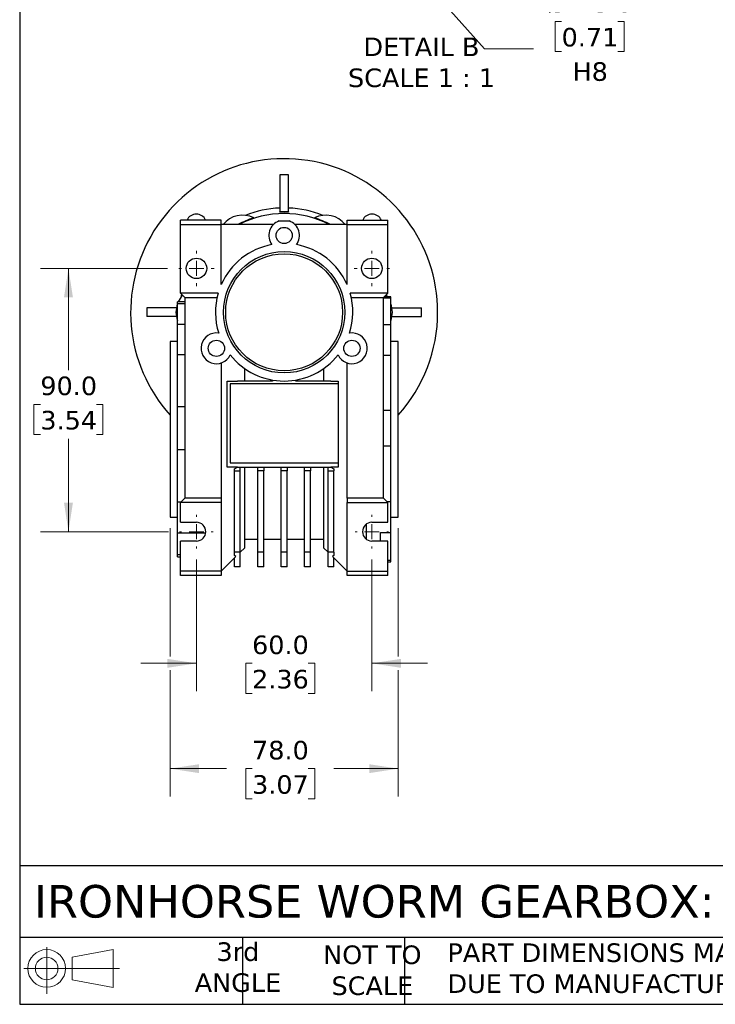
# Model space of a CAD drawing. Header units: millimetres. Extents: x 19 to 819, y 19 to 629.
# Tile 1 of 7: x 19 to 257, y 19 to 356. Entities that reach past the tile are written whole.
import ezdxf

# ---------------------------------------------------------------- set-up
doc = ezdxf.new("R2010")
doc.units = ezdxf.units.MM
doc.header["$LTSCALE"] = 3
doc.linetypes.add('SLD-Solid', pattern=[0])
doc.layers.add('TEXT', color=140, linetype='SLD-Solid', lineweight=25)
doc.styles.add('SLDTEXTSTYLE0', font='VERDANA.TTF')
doc.dimstyles.new('SLDDIMSTYLE10', dxfattribs={"dimtxt": 6.474023, "dimasz": 9.906, "dimexe": 0, "dimexo": 0.0625, "dimgap": 1.618506, "dimtad": 0, "dimtih": 1, "dimtoh": 1, "dimlfac": 0.333333, "dimrnd": 1e-09, "dimzin": 4, "dimdsep": 46, "dimtxsty": 'SLDTEXTSTYLE0', "dimsah": 1, "dimcen": 0, "dimadec": 0, "dimazin": 1, "dimtfac": 1, "dimtofl": 0, "dimtmove": 0, "dimatfit": 3, "dimfxl": 0, "dimfrac": 2, "dimtolj": 1, "dimtzin": 12, "dimarcsym": 0})
doc.dimstyles.new('SLDDIMSTYLE2', dxfattribs={"dimtxt": 6.474023, "dimasz": 9.906, "dimexe": 0, "dimexo": 0.0625, "dimgap": 1.618506, "dimtad": 0, "dimtih": 1, "dimtoh": 1, "dimrnd": 1e-09, "dimzin": 4, "dimdsep": 46, "dimtxsty": 'SLDTEXTSTYLE0', "dimsah": 1, "dimcen": 0.09, "dimadec": 0, "dimazin": 1, "dimtfac": 1, "dimtofl": 0, "dimtmove": 0, "dimatfit": 3, "dimfxl": 0, "dimfrac": 2, "dimtolj": 1, "dimtzin": 12, "dimarcsym": 0})
doc.dimstyles.new('SLDDIMSTYLE4', dxfattribs={"dimtxt": 6.474023, "dimasz": 9.906, "dimexe": 0, "dimexo": 0.0625, "dimgap": 1.618506, "dimtad": 0, "dimtih": 1, "dimtoh": 1, "dimrnd": 1e-09, "dimzin": 4, "dimdsep": 46, "dimtxsty": 'SLDTEXTSTYLE0', "dimsah": 1, "dimcen": 0.09, "dimadec": 0, "dimazin": 1, "dimtfac": 1, "dimtmove": 0, "dimatfit": 0, "dimfxl": 0, "dimfrac": 2, "dimtolj": 1, "dimtzin": 12, "dimarcsym": 0})

# ---------------------------------------------------------------- blocks, each defined once
blk = doc.blocks.new('Block11')
at = {"color": 7, "linetype": 'SLD-Solid', "lineweight": 18}
for p, q in [((7.77, 15.93), (7.77, 0)), ((16.44, 12.5), (30.53, 15.1)), ((30.53, 15.1), (30.53, 2.19)), ((16.44, 4.79), (16.44, 12.5)), ((0, 8.65), (32.62, 8.65)), ((16.44, 4.79), (30.53, 2.19))]:
    blk.add_line(p, q, dxfattribs=at)
for radius in [6.45, 3.86]:
    blk.add_circle((7.77, 8.65), radius, dxfattribs=at)
blk = doc.blocks.new('Block12')
at = {"color": 7, "linetype": 'Continuous'}
blk.add_blockref('Block11', (0, 0), dxfattribs=at)
blk = doc.blocks.new('_D_12')
at = {"color": 7, "linetype": 'SLD-Solid', "lineweight": 0}
for p, q in [((69.65, 270.6), (26.21, 270.6)), ((35.73, 270.6), (35.73, 235.85)), ((26.12, 224.11), (23.94, 224.11)), ((23.94, 224.11), (23.94, 213.82)), ((45.35, 224.11), (47.53, 224.11)), ((47.53, 224.11), (47.53, 213.82)), ((23.94, 213.82), (26.12, 213.82)), ((35.73, 180.6), (35.73, 212.37)), ((47.53, 213.82), (45.35, 213.82)), ((69.95, 180.6), (26.21, 180.6))]:
    blk.add_line(p, q, dxfattribs=at)
at = {"color": 7, "linetype": 'SLD-Solid', "lineweight": 18}
for points in [[(35.73, 270.6), (34.21, 260.69), (37.26, 260.69)], [(35.73, 180.6), (37.26, 190.5), (34.21, 190.5)]]:
    blk.add_solid(points, dxfattribs=at)
at = {"color": 7, "linetype": 'SLD-Solid', "lineweight": 18, "char_height": 6.35, "attachment_point": 1, "style": 'SLDTEXTSTYLE0'}
for s, insert in [('90.0', (26.12, 233.63)), ('3.54', (26.12, 221.89))]:
    blk.add_mtext(s, dxfattribs=dict(at, insert=insert))
blk = doc.blocks.new('_D_13')
at = {"color": 7, "linetype": 'SLD-Solid', "lineweight": 0}
for p, q in [((79.5, 171.05), (79.5, 126.07)), ((139.5, 171.05), (139.5, 126.07)), ((79.5, 135.6), (60.45, 135.6)), ((98.53, 135.6), (96.35, 135.6)), ((96.35, 135.6), (96.35, 125.31)), ((117.77, 135.6), (119.94, 135.6)), ((119.94, 135.6), (119.94, 125.31)), ((139.5, 135.6), (158.55, 135.6)), ((96.35, 125.31), (98.53, 125.31)), ((119.94, 125.31), (117.77, 125.31))]:
    blk.add_line(p, q, dxfattribs=at)
at = {"color": 7, "linetype": 'SLD-Solid', "lineweight": 18}
for points in [[(79.5, 135.6), (69.6, 137.12), (69.6, 134.07)], [(139.5, 135.6), (149.41, 134.07), (149.41, 137.12)]]:
    blk.add_solid(points, dxfattribs=at)
at = {"color": 7, "linetype": 'SLD-Solid', "lineweight": 18, "char_height": 6.35, "attachment_point": 1, "style": 'SLDTEXTSTYLE0'}
for s, insert in [('60.0', (98.53, 145.11)), ('2.36', (98.53, 133.37))]:
    blk.add_mtext(s, dxfattribs=dict(at, insert=insert))
blk = doc.blocks.new('_D_14')
at = {"color": 7, "linetype": 'SLD-Solid', "lineweight": 0}
for p, q in [((70.5, 181.79), (70.5, 137.88)), ((148.5, 181.79), (148.5, 137.88)), ((70.5, 133.31), (70.5, 90.07)), ((148.5, 133.31), (148.5, 90.07)), ((70.5, 99.6), (89.76, 99.6)), ((98.53, 99.6), (96.35, 99.6)), ((96.35, 99.6), (96.35, 89.31)), ((117.77, 99.6), (119.94, 99.6)), ((119.94, 99.6), (119.94, 89.31)), ((148.5, 99.6), (126.54, 99.6)), ((96.35, 89.31), (98.53, 89.31)), ((119.94, 89.31), (117.77, 89.31))]:
    blk.add_line(p, q, dxfattribs=at)
at = {"color": 7, "linetype": 'SLD-Solid', "lineweight": 18}
for points in [[(70.5, 99.6), (80.41, 98.07), (80.41, 101.12)], [(148.5, 99.6), (138.6, 101.12), (138.6, 98.07)]]:
    blk.add_solid(points, dxfattribs=at)
at = {"color": 7, "linetype": 'SLD-Solid', "lineweight": 18, "char_height": 6.35, "attachment_point": 1, "style": 'SLDTEXTSTYLE0'}
for s, insert in [('78.0', (98.53, 109.11)), ('3.07', (98.53, 97.37))]:
    blk.add_mtext(s, dxfattribs=dict(at, insert=insert))
blk = doc.blocks.new('SW_CENTERMARKSYMBOL_9')
at = {"color": 0, "linetype": 'SLD-Solid', "lineweight": 18}
for p, q in [((0, 5.08), (0, 6.04)), ((-5.08, 0), (-6.04, 0)), ((0, 0), (-2.54, 0)), ((0, 0), (0, 2.54)), ((0, 0), (0, -2.54)), ((0, 0), (2.54, 0)), ((5.08, 0), (6.04, 0)), ((0, -5.08), (0, -6.04))]:
    blk.add_line(p, q, dxfattribs=at)
blk = doc.blocks.new('SW_CENTERMARKSYMBOL_10')
at = {"color": 0, "linetype": 'SLD-Solid', "lineweight": 18}
for p, q in [((0, 5.08), (0, 5.74)), ((-5.08, 0), (-5.74, 0)), ((0, 0), (-2.54, 0)), ((0, 0), (0, 2.54)), ((0, 0), (0, -2.54)), ((0, 0), (2.54, 0)), ((5.08, 0), (5.74, 0)), ((0, -5.08), (0, -5.74))]:
    blk.add_line(p, q, dxfattribs=at)
blk = doc.blocks.new('SW_CENTERMARKSYMBOL_11')
at = {"color": 0, "linetype": 'SLD-Solid', "lineweight": 18}
for p, q in [((0, 5.08), (0, 5.74)), ((-5.08, 0), (-5.74, 0)), ((0, 0), (-2.54, 0)), ((0, 0), (0, 2.54)), ((0, 0), (0, -2.54)), ((0, 0), (2.54, 0)), ((5.08, 0), (5.74, 0)), ((0, -5.08), (0, -5.74))]:
    blk.add_line(p, q, dxfattribs=at)
blk = doc.blocks.new('SW_CENTERMARKSYMBOL_12')
at = {"color": 0, "linetype": 'SLD-Solid', "lineweight": 18}
for p, q in [((0, 5.08), (0, 6.04)), ((-5.08, 0), (-6.04, 0)), ((0, 0), (-2.54, 0)), ((0, 0), (0, 2.54)), ((0, 0), (0, -2.54)), ((0, 0), (2.54, 0)), ((5.08, 0), (6.04, 0)), ((0, -5.08), (0, -6.04))]:
    blk.add_line(p, q, dxfattribs=at)
blk = doc.blocks.new('_D_28')
at = {"color": 7, "linetype": 'SLD-Solid', "lineweight": 0}
for p, q in [((144.58, 383.19), (178.07, 345.62)), ((204.39, 355.02), (202.22, 355.02)), ((202.22, 355.02), (202.22, 344.73)), ((223.63, 355.02), (225.8, 355.02)), ((225.8, 355.02), (225.8, 344.73)), ((178.07, 345.62), (194.74, 345.62)), ((202.22, 344.73), (204.39, 344.73)), ((225.8, 344.73), (223.63, 344.73))]:
    blk.add_line(p, q, dxfattribs=at)
at = {"color": 7, "linetype": 'SLD-Solid', "lineweight": 18}
blk.add_solid([(144.58, 383.19), (150.04, 374.78), (152.31, 376.81)], dxfattribs=at)
at = {"color": 7, "linetype": 'SLD-Solid', "lineweight": 18, "char_height": 6.35, "attachment_point": 1, "style": 'SLDTEXTSTYLE0'}
for s, insert in [('%%c', (199.5, 364.54)), ('18.0', (209.28, 364.54)), ('0.71', (204.39, 352.8)), ('H8', (208.13, 341.06))]:
    blk.add_mtext(s, dxfattribs=dict(at, insert=insert))

msp = doc.modelspace()

# ---------------------------------------------------------------- linework, layer by layer
for p, q in [((108.004, 302.573), (108.004, 289.874)), ((111.004, 289.874), (111.004, 302.573)), ((108.004, 289.831), (108.004, 289.874)), ((111.004, 289.874), (111.004, 289.831)), ((74.004, 285.597), (74.004, 287.097)), ((88.004, 287.097), (74.004, 287.097)), ((88.004, 285.597), (88.004, 287.097)), ((107.755, 286.797), (111.254, 286.797)), ((131.004, 285.597), (131.004, 287.097)), ((131.004, 287.097), (145.004, 287.097)), ((145.004, 285.597), (145.004, 287.097)), ((74.004, 285.597), (88.004, 285.597)), ((74.004, 262.097), (74.004, 285.597)), ((88.004, 265.084), (88.004, 285.597)), ((105.83, 285.597), (88.004, 285.597)), ((131.004, 285.597), (113.179, 285.597)), ((131.004, 265.084), (131.004, 285.597)), ((131.004, 285.597), (145.004, 285.597)), ((145.004, 262.097), (145.004, 285.597)), ((88.004, 265.597), (88.238, 265.597)), ((130.77, 265.597), (131.004, 265.597)), ((75.504, 259.187), (73.004, 259.187)), ((73.004, 258.631), (73.004, 259.187)), ((74.004, 262.097), (75.504, 260.597)), ((86.921, 262.097), (74.004, 262.097)), ((74.366, 261.735), (74.2, 260.691)), ((75.504, 260.597), (86.542, 260.597)), ((75.504, 260.597), (75.504, 192.097)), ((145.004, 262.097), (132.087, 262.097)), ((132.466, 260.597), (143.504, 260.597)), ((143.504, 260.597), (145.004, 262.097)), ((143.504, 192.097), (143.504, 260.597)), ((143.504, 260.499), (146.004, 260.499)), ((146.004, 260.847), (143.754, 260.847)), ((144.786, 260.847), (144.642, 261.735)), ((146.004, 260.499), (146.004, 260.847)), ((146.004, 251.359), (146.004, 260.499)), ((72.638, 257.097), (62.528, 257.097)), ((73.004, 258.631), (75.504, 258.631)), ((73.004, 251.375), (73.004, 258.631)), ((146.371, 257.097), (156.48, 257.097)), ((72.638, 254.097), (62.528, 254.097)), ((146.371, 254.097), (156.48, 254.097)), ((75.504, 251.375), (73.004, 251.375)), ((73.004, 241.117), (73.004, 251.375)), ((146.004, 251.359), (143.504, 251.359)), ((146.004, 240.982), (146.004, 251.359)), ((73.004, 245.597), (70.504, 245.597)), ((70.504, 245.597), (70.504, 185.597)), ((148.504, 245.597), (146.004, 245.597)), ((148.504, 185.597), (148.504, 245.597)), ((73.004, 241.117), (75.504, 241.117)), ((73.004, 223.289), (73.004, 241.117)), ((143.504, 240.982), (146.004, 240.982)), ((146.004, 221.977), (146.004, 240.982)), ((88.004, 238.299), (88.004, 192.097)), ((96.004, 232.097), (96.004, 236.362)), ((123.004, 236.362), (123.004, 232.097)), ((131.004, 192.097), (131.004, 238.299)), ((105.504, 232.44), (105.504, 232.097)), ((113.504, 232.097), (113.504, 232.44)), ((90.004, 232.097), (93.543, 232.097)), ((90.004, 202.597), (90.004, 232.097)), ((91.004, 231.097), (91.004, 204.097)), ((128.004, 231.097), (91.004, 231.097)), ((105.504, 232.097), (93.543, 232.097)), ((125.466, 232.097), (113.504, 232.097)), ((125.466, 232.097), (128.004, 232.097)), ((128.004, 232.097), (128.004, 202.597)), ((75.504, 223.289), (73.004, 223.289)), ((73.004, 208.655), (73.004, 223.289)), ((146.004, 221.977), (143.504, 221.977)), ((146.004, 209.999), (146.004, 221.977)), ((143.504, 209.999), (146.004, 209.999)), ((146.004, 190.832), (146.004, 209.999)), ((73.004, 208.655), (75.504, 208.655)), ((73.004, 190.697), (73.004, 208.655)), ((93.543, 202.597), (90.004, 202.597)), ((91.004, 204.097), (128.004, 204.097)), ((92.504, 202.11), (93.543, 202.597)), ((92.504, 201.442), (92.504, 202.11)), ((93.543, 202.597), (94.504, 202.597)), ((94.504, 201.442), (94.504, 202.597)), ((94.504, 202.597), (100.504, 202.597)), ((96.004, 175.097), (96.004, 202.597)), ((100.504, 201.442), (100.504, 202.597)), ((100.504, 202.597), (102.504, 202.597)), ((102.504, 202.597), (102.504, 201.442)), ((102.504, 202.597), (108.504, 202.597)), ((108.504, 202.597), (110.504, 202.597)), ((108.504, 201.442), (108.504, 202.597)), ((110.504, 202.597), (110.504, 201.442)), ((110.504, 202.597), (116.504, 202.597)), ((116.504, 202.597), (118.504, 202.597)), ((116.504, 201.442), (116.504, 202.597)), ((118.504, 202.597), (118.504, 201.442)), ((118.504, 202.597), (124.504, 202.597)), ((123.004, 202.597), (123.004, 175.097)), ((124.504, 201.442), (124.504, 202.597)), ((124.504, 202.597), (125.466, 202.597)), ((125.466, 202.597), (126.504, 202.11)), ((128.004, 202.597), (125.466, 202.597)), ((126.504, 202.11), (126.504, 201.442)), ((92.504, 201.442), (94.504, 201.442)), ((92.504, 173.597), (92.504, 201.442)), ((94.504, 173.597), (94.504, 201.442)), ((102.504, 201.442), (100.504, 201.442)), ((100.504, 173.597), (100.504, 201.442)), ((102.504, 173.597), (102.504, 201.442)), ((110.504, 201.442), (108.504, 201.442)), ((108.504, 173.597), (108.504, 201.442)), ((110.504, 173.597), (110.504, 201.442)), ((118.504, 201.442), (116.504, 201.442)), ((116.504, 173.597), (116.504, 201.442)), ((118.504, 173.597), (118.504, 201.442)), ((124.504, 173.597), (124.504, 201.442)), ((124.504, 201.442), (126.504, 201.442)), ((126.504, 173.597), (126.504, 201.442)), ((75.504, 192.097), (74.004, 190.597)), ((88.004, 192.097), (75.504, 192.097)), ((88.004, 192.097), (88.004, 190.597)), ((143.504, 192.097), (131.004, 192.097)), ((131.004, 192.097), (131.004, 190.597)), ((145.004, 190.597), (143.504, 192.097)), ((74.105, 190.697), (73.004, 190.697)), ((73.004, 180.259), (73.004, 190.697)), ((88.004, 190.597), (74.004, 190.597)), ((74.004, 183.797), (74.004, 190.597)), ((88.004, 190.597), (88.004, 167.097)), ((131.004, 167.097), (131.004, 190.597)), ((131.004, 190.597), (145.004, 190.597)), ((146.004, 190.832), (144.769, 190.832)), ((145.004, 183.797), (145.004, 190.597)), ((146.004, 180.272), (146.004, 190.832)), ((70.504, 185.597), (73.004, 185.597)), ((146.004, 185.597), (148.504, 185.597)), ((74.004, 183.797), (79.504, 183.797)), ((137.504, 183.095), (137.504, 178.099)), ((139.504, 183.797), (145.004, 183.797)), ((73.004, 180.259), (82.686, 180.259)), ((73.004, 172.691), (73.004, 180.259)), ((142.504, 180.272), (146.004, 180.272)), ((142.504, 177.397), (142.504, 180.272)), ((146.004, 170.799), (146.004, 180.272)), ((79.504, 177.397), (74.004, 177.397)), ((74.004, 167.097), (74.004, 177.397)), ((94.504, 173.597), (96.004, 175.097)), ((96.004, 178.097), (100.504, 178.097)), ((102.504, 178.097), (108.504, 178.097)), ((110.504, 178.097), (116.504, 178.097)), ((118.504, 178.097), (123.004, 178.097)), ((123.004, 175.097), (124.504, 173.597)), ((145.004, 177.397), (139.504, 177.397)), ((145.004, 167.097), (145.004, 177.397)), ((74.004, 172.691), (73.004, 172.691)), ((73.004, 172.007), (73.004, 172.691)), ((73.004, 172.007), (74.004, 172.007)), ((88.004, 167.097), (92.97, 172.062)), ((92.504, 172.441), (92.504, 173.597)), ((94.504, 173.597), (92.504, 173.597)), ((92.97, 172.062), (92.504, 172.441)), ((94.504, 168.597), (94.504, 173.597)), ((102.504, 173.597), (100.504, 173.597)), ((100.504, 168.597), (100.504, 173.597)), ((102.504, 168.597), (102.504, 173.597)), ((108.504, 168.597), (108.504, 173.597)), ((110.504, 173.597), (108.504, 173.597)), ((110.504, 168.597), (110.504, 173.597)), ((118.504, 173.597), (116.504, 173.597)), ((116.504, 168.597), (116.504, 173.597)), ((118.504, 168.597), (118.504, 173.597)), ((126.504, 173.597), (124.504, 173.597)), ((124.504, 168.597), (124.504, 173.597)), ((126.504, 172.441), (126.039, 172.062)), ((126.039, 172.062), (131.004, 167.097)), ((126.504, 173.597), (126.504, 172.441)), ((92.504, 168.597), (92.504, 171.597)), ((94.504, 168.597), (92.504, 168.597)), ((102.504, 168.597), (100.504, 168.597)), ((110.504, 168.597), (108.504, 168.597)), ((118.504, 168.597), (116.504, 168.597)), ((126.504, 168.597), (124.504, 168.597)), ((126.504, 168.597), (126.504, 171.597)), ((146.004, 170.799), (145.004, 170.799)), ((145.004, 170.347), (146.004, 170.347)), ((146.004, 170.347), (146.004, 170.799)), ((88.004, 167.097), (74.004, 167.097)), ((74.004, 165.597), (74.004, 167.097)), ((88.004, 165.597), (74.004, 165.597)), ((88.004, 167.097), (88.004, 165.597)), ((131.004, 167.097), (145.004, 167.097)), ((131.004, 165.597), (131.004, 167.097)), ((145.004, 165.597), (131.004, 165.597)), ((145.004, 165.597), (145.004, 167.097))]:
    msp.add_line(p, q)
at = {"flags": 128}
msp.add_lwpolyline([(144.26, 261.352), (144.354, 261.248), (144.689, 260.847)], dxfattribs=at)
for centre, radius in [((109.504, 281.847), 2.775), ((109.504, 255.597), 20.75), ((79.504, 270.597), 3.5), ((109.504, 255.597), 20), ((139.504, 270.597), 3.5), ((86.327, 243.273), 2.775), ((132.682, 243.273), 2.775)]:
    msp.add_circle(centre, radius)
for centre, radius, start, end in [((109.504, 255.597), 52.5, 0, 222.02463), ((109.504, 255.597), 47, 88.1711, 91.8289), ((109.504, 255.597), 35.67, 92.41012, 111.78929), ((109.504, 255.597), 34.31, 87.49429, 92.50571), ((109.504, 255.597), 34.266, 87.4911, 92.5089), ((109.504, 255.597), 35.67, 68.21071, 87.58988), ((79.452, 285.649), 3.5, 24.43769, 155.56231), ((95.254, 280.279), 8.5, 63.18191, 141.26792), ((109.504, 255.597), 33.907, 107.88879, 117.77553), ((109.504, 255.597), 33.73, 62.79861, 117.20139), ((109.504, 281.847), 5.25, 109.46295, 216.61049), ((109.504, 281.847), 5.25, 323.38951, 70.53705), ((123.754, 280.279), 8.5, 38.73208, 116.81809), ((109.504, 255.597), 33.907, 62.22447, 72.11121), ((139.556, 285.649), 3.5, 24.43769, 155.56231), ((109.504, 255.597), 23.5, 100.33065, 156.19062), ((109.504, 255.597), 23.5, 23.80938, 79.66935), ((81.004, 255.597), 8.5, 137.38388, 155.01677), ((109.504, 255.597), 23.5, 163.94287, 197.66935), ((109.504, 255.597), 23.5, 342.33065, 16.05713), ((109.504, 255.597), 47, 178.1711, 181.8289), ((81.004, 255.597), 8.5, 160.25008, 199.74992), ((138.004, 255.597), 8.5, 340.25008, 19.74992), ((109.504, 255.597), 47, 358.1711, 1.8289), ((109.504, 255.597), 52.5, 317.97537, 0), ((86.327, 243.273), 5.25, 81.38951, 334.61049), ((132.682, 243.273), 5.25, 205.38951, 98.61049), ((109.504, 255.597), 23.5, 218.33065, 321.66935), ((79.504, 180.597), 3.2, 270, 90), ((139.504, 180.597), 3.2, 90, 270)]:
    msp.add_arc(centre, radius, start, end)
at = {"layer": 'TEXT'}
for p, q in [((19.05, 628.65), (19.05, 19.05)), ((819.15, 66.378), (19.05, 66.378)), ((819.15, 41.91), (19.05, 41.91)), ((95.25, 41.91), (95.25, 19.05)), ((150.635, 41.91), (150.635, 19.05)), ((19.05, 19.05), (819.15, 19.05))]:
    msp.add_line(p, q, dxfattribs=at)

# ---------------------------------------------------------------- block references
at = {"color": 7, "linetype": 'Continuous', "lineweight": 0}
for name, p in [('SW_CENTERMARKSYMBOL_9', (79.504, 270.597)), ('SW_CENTERMARKSYMBOL_12', (139.504, 270.597)), ('SW_CENTERMARKSYMBOL_10', (79.504, 180.597)), ('SW_CENTERMARKSYMBOL_11', (139.504, 180.597))]:
    msp.add_blockref(name, p, dxfattribs=at)
at = {"layer": 'TEXT'}
msp.add_blockref('Block12', (20.514, 22.662), dxfattribs=at)

# ---------------------------------------------------------------- texts
at = {"color": 7, "linetype": 'Continuous', "lineweight": 0, "insert": (156.465, 349.51), "char_height": 6.35, "attachment_point": 2, "style": 'SLDTEXTSTYLE0'}
msp.add_mtext('DETAIL B^JSCALE 1 : 1', dxfattribs=at)
at = {"layer": 'TEXT', "style": 'SLDTEXTSTYLE0'}
for s, insert, char_height, attachment_point in [('IRONHORSE WORM GEARBOX: IEC-71B14 , 20:1', (23.897, 59.822), 11.1125, 1), ('3rd^JANGLE', (93.698, 40.226), 6.35, 2), ('NOT TO^JSCALE', (139.668, 39.167), 6.35, 2), ("PART DIMENSIONS MAY DIFFER SLIGHTLY ^JDUE TO MANUFACTURER'S VARIANCES", (165.358, 39.871), 6.35, 1)]:
    msp.add_mtext(s, dxfattribs=dict(at, insert=insert, char_height=char_height, attachment_point=attachment_point))

# ---------------------------------------------------------------- dimensions: what is measured, and where the dimension line sits
at = {"color": 7, "linetype": 'SLD-Solid', "lineweight": 18}
dim = msp.add_diameter_dim_2p(p1=(108.65, 423.494), p2=(144.583, 383.185), text='<>\\PH8', dimstyle='SLDDIMSTYLE10', dxfattribs=at)
dim.commit()
dim.dimension.update_dxf_attribs({"geometry": '_D_28', "text_midpoint": (214.009, 348.965), "dimtype": 163})
dim = msp.add_linear_dim(base=(35.735, 270.597), p1=(73.764, 180.597), p2=(73.464, 270.597), angle=90, dimstyle='SLDDIMSTYLE2', dxfattribs=at)
dim.commit()
dim.dimension.update_dxf_attribs({"geometry": '_D_12', "text_midpoint": (35.735, 224.112), "dimtype": 160})
for base, p1, p2, dimstyle, picture, middle in [((148.504, 99.597), (70.504, 185.597), (148.504, 185.597), 'SLDDIMSTYLE2', '_D_14', (108.148, 99.597)), ((139.504, 135.597), (79.504, 174.857), (139.504, 174.857), 'SLDDIMSTYLE4', '_D_13', (108.148, 135.597))]:
    dim = msp.add_linear_dim(base=base, p1=p1, p2=p2, dimstyle=dimstyle, dxfattribs=at)
    dim.commit()
    dim.dimension.update_dxf_attribs({"geometry": picture, "text_midpoint": middle, "dimtype": 160})

doc.saveas('drawing.dxf')
